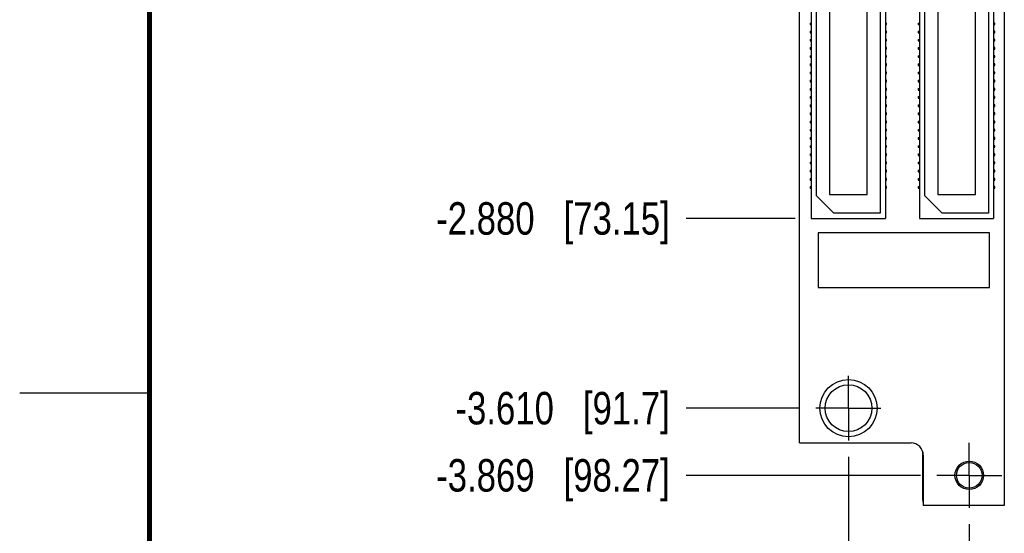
# Model space of a CAD drawing. Header units: inches. Extents: x 0 to 22, y 0 to 17.
# Tile 2 of 14: x 0 to 3.8, y 3.7 to 5.7. Entities that reach past the tile are written whole.
import ezdxf

# ---------------------------------------------------------------- set-up
doc = ezdxf.new("R2010")
doc.units = ezdxf.units.IN
doc.header["$LTSCALE"] = 1.21
doc.header["$MEASUREMENT"] = 0
doc.linetypes.add('CENTER', pattern=[0.6, 0.375, -0.075, 0.075, -0.075])
doc.layers.get('0').update_dxf_attribs({"linetype": 'CONTINUOUS'})
doc.layers.add('DEFAULT_1', color=7, linetype='CENTER')
doc.layers.add('DIMENSIONS', color=7, linetype='CONTINUOUS')
doc.styles.get("Standard").update_dxf_attribs({"font": 'txt', "width": 0.8})
doc.dimstyles.new('DIMSTYLE_2', dxfattribs={"dimtxt": 0.125, "dimasz": 0.18, "dimexe": 0.18, "dimexo": 0.0625, "dimgap": 0.09, "dimtad": 0, "dimtih": 1, "dimtoh": 1, "dimdec": 3, "dimzin": 4, "dimdsep": 46, "dimtxsty": 'STANDARD', "dimblk": '_FILLED', "dimblk1": '_FILLED', "dimblk2": '_FILLED', "dimcen": 0.09, "dimadec": 0, "dimazin": 0, "dimtp": 0.01, "dimtm": 0.01, "dimtfac": 1, "dimtdec": 3, "dimtofl": 0, "dimtmove": 0, "dimatfit": 3, "dimldrblk": '_FILLED', "dimfxl": 1, "dimtolj": 1, "dimtzin": 4, "dimarcsym": 0})

# ---------------------------------------------------------------- blocks, each defined once
blk = doc.blocks.new('*D6')
at = {"layer": 'DIMENSIONS', "color": 2, "linetype": 'CONTINUOUS'}
blk.add_line((3.0034, 4.1913), (2.5655, 4.1913), dxfattribs=at)
at = {"layer": 'DIMENSIONS', "color": 2, "linetype": 'CONTINUOUS', "insert": (2.503, 4.2538), "char_height": 0.125, "width": 1.325, "attachment_point": 3, "line_spacing_factor": 0.9}
blk.add_mtext('-3.610{\\Ftxt.shx;\\W1.000000;\\H0.125000; }[91.7]', dxfattribs=at)
blk = doc.blocks.new('_FILLED')
at = {"color": 0, "linetype": 'BYBLOCK'}
blk.add_solid([(0, 0), (-1, 0.174), (-1, -0.174)], dxfattribs=at)
blk = doc.blocks.new('*D7')
at = {"layer": 'DIMENSIONS', "color": 2, "linetype": 'CONTINUOUS'}
blk.add_line((3.4684, 3.9327), (2.5655, 3.9327), dxfattribs=at)
at = {"layer": 'DIMENSIONS', "color": 2, "linetype": 'CONTINUOUS', "insert": (2.503, 3.9952), "char_height": 0.125, "width": 1.425, "attachment_point": 3, "line_spacing_factor": 0.9}
blk.add_mtext('-3.869{\\Ftxt.shx;\\W1.000000;\\H0.125000; }[98.27]', dxfattribs=at)
blk = doc.blocks.new('*D9')
at = {"layer": 'DIMENSIONS', "color": 2, "linetype": 'CONTINUOUS'}
blk.add_line((2.9855, 4.9218), (2.5655, 4.9218), dxfattribs=at)
at = {"layer": 'DIMENSIONS', "color": 2, "linetype": 'CONTINUOUS', "insert": (2.503, 4.9843), "char_height": 0.125, "width": 1.425, "attachment_point": 3, "line_spacing_factor": 0.9}
blk.add_mtext('-2.880{\\Ftxt.shx;\\W1.000000;\\H0.125000; }[73.15]', dxfattribs=at)
blk = doc.blocks.new('*D13')
at = {"layer": 'DIMENSIONS', "color": 2, "linetype": 'CONTINUOUS'}
blk.add_line((3.656, 3.7451), (3.656, 3.3788), dxfattribs=at)
at = {"layer": 'DIMENSIONS', "color": 2, "linetype": 'CONTINUOUS', "insert": (3.5935, 3.3163), "char_height": 0.125, "width": 1.225, "attachment_point": 3, "rotation": 90, "line_spacing_factor": 0.9}
blk.add_mtext('.434{\\Ftxt.shx;\\W1.000000;\\H0.125000; }[11.02]', dxfattribs=at)
blk = doc.blocks.new('*D14')
at = {"layer": 'DIMENSIONS', "color": 2, "linetype": 'CONTINUOUS'}
blk.add_line((3.191, 4.0037), (3.191, 3.3788), dxfattribs=at)
at = {"layer": 'DIMENSIONS', "color": 2, "linetype": 'CONTINUOUS', "insert": (3.1285, 3.3163), "char_height": 0.125, "width": 1.125, "attachment_point": 3, "rotation": 90, "line_spacing_factor": 0.9}
blk.add_mtext('.031{\\Ftxt.shx;\\W1.000000;\\H0.125000; }[0.79]', dxfattribs=at)

msp = doc.modelspace()

# ---------------------------------------------------------------- linework, layer by layer
at = {"color": 7, "linetype": 'CONTINUOUS'}
for p, q in [((3.003, 4.0573), (3.003, 7.9123)), ((3.791, 7.9123), (3.791, 3.8163)), ((3.048, 7.6493), (3.048, 4.9218)), ((3.313, 7.6293), (3.313, 4.9418)), ((3.333, 7.6493), (3.333, 4.9218)), ((3.465, 7.6493), (3.465, 4.9218)), ((3.73, 7.6293), (3.73, 4.9418)), ((3.75, 7.6493), (3.75, 4.9218)), ((3.068, 5.0088), (3.068, 7.5623)), ((3.1175, 7.5576), (3.1175, 5.0136)), ((3.2635, 5.0136), (3.2635, 7.5576)), ((3.485, 5.0088), (3.485, 7.5623)), ((3.5345, 7.5576), (3.5345, 5.0136)), ((3.6805, 5.0136), (3.6805, 7.5576)), ((3.043, 5.6743), (3.043, 5.6683)), ((3.043, 5.6743), (3.048, 5.6743)), ((3.043, 5.6683), (3.048, 5.6683)), ((3.338, 5.6743), (3.333, 5.6743)), ((3.333, 5.6683), (3.338, 5.6683)), ((3.338, 5.6683), (3.338, 5.6743)), ((3.46, 5.6743), (3.465, 5.6743)), ((3.46, 5.6743), (3.46, 5.6683)), ((3.46, 5.6683), (3.465, 5.6683)), ((3.755, 5.6743), (3.75, 5.6743)), ((3.75, 5.6683), (3.755, 5.6683)), ((3.755, 5.6683), (3.755, 5.6743)), ((3.043, 5.6428), (3.043, 5.6368)), ((3.043, 5.6428), (3.048, 5.6428)), ((3.043, 5.6368), (3.048, 5.6368)), ((3.043, 5.6113), (3.043, 5.6053)), ((3.043, 5.6113), (3.048, 5.6113)), ((3.338, 5.6428), (3.333, 5.6428)), ((3.333, 5.6368), (3.338, 5.6368)), ((3.338, 5.6113), (3.333, 5.6113)), ((3.338, 5.6368), (3.338, 5.6428)), ((3.338, 5.6053), (3.338, 5.6113)), ((3.46, 5.6428), (3.465, 5.6428)), ((3.46, 5.6428), (3.46, 5.6368)), ((3.46, 5.6368), (3.465, 5.6368)), ((3.46, 5.6113), (3.465, 5.6113)), ((3.46, 5.6113), (3.46, 5.6053)), ((3.755, 5.6428), (3.75, 5.6428)), ((3.75, 5.6368), (3.755, 5.6368)), ((3.755, 5.6113), (3.75, 5.6113)), ((3.755, 5.6368), (3.755, 5.6428)), ((3.755, 5.6053), (3.755, 5.6113)), ((3.043, 5.6053), (3.048, 5.6053)), ((3.043, 5.5798), (3.043, 5.5738)), ((3.043, 5.5798), (3.048, 5.5798)), ((3.043, 5.5738), (3.048, 5.5738)), ((3.333, 5.6053), (3.338, 5.6053)), ((3.338, 5.5798), (3.333, 5.5798)), ((3.333, 5.5738), (3.338, 5.5738)), ((3.338, 5.5738), (3.338, 5.5798)), ((3.46, 5.6053), (3.465, 5.6053)), ((3.46, 5.5798), (3.465, 5.5798)), ((3.46, 5.5798), (3.46, 5.5738)), ((3.46, 5.5738), (3.465, 5.5738)), ((3.75, 5.6053), (3.755, 5.6053)), ((3.755, 5.5798), (3.75, 5.5798)), ((3.75, 5.5738), (3.755, 5.5738)), ((3.755, 5.5738), (3.755, 5.5798)), ((3.043, 5.5483), (3.043, 5.5423)), ((3.043, 5.5483), (3.048, 5.5483)), ((3.043, 5.5423), (3.048, 5.5423)), ((3.338, 5.5483), (3.333, 5.5483)), ((3.333, 5.5423), (3.338, 5.5423)), ((3.338, 5.5423), (3.338, 5.5483)), ((3.46, 5.5483), (3.465, 5.5483)), ((3.46, 5.5483), (3.46, 5.5423)), ((3.46, 5.5423), (3.465, 5.5423)), ((3.755, 5.5483), (3.75, 5.5483)), ((3.75, 5.5423), (3.755, 5.5423)), ((3.755, 5.5423), (3.755, 5.5483)), ((3.043, 5.5168), (3.043, 5.5108)), ((3.043, 5.5168), (3.048, 5.5168)), ((3.043, 5.5108), (3.048, 5.5108)), ((3.338, 5.5168), (3.333, 5.5168)), ((3.333, 5.5108), (3.338, 5.5108)), ((3.338, 5.5108), (3.338, 5.5168)), ((3.46, 5.5168), (3.465, 5.5168)), ((3.46, 5.5168), (3.46, 5.5108)), ((3.46, 5.5108), (3.465, 5.5108)), ((3.755, 5.5168), (3.75, 5.5168)), ((3.75, 5.5108), (3.755, 5.5108)), ((3.755, 5.5108), (3.755, 5.5168)), ((3.043, 5.4853), (3.043, 5.4793)), ((3.043, 5.4853), (3.048, 5.4853)), ((3.043, 5.4793), (3.048, 5.4793)), ((3.338, 5.4853), (3.333, 5.4853)), ((3.333, 5.4793), (3.338, 5.4793)), ((3.338, 5.4793), (3.338, 5.4853)), ((3.46, 5.4853), (3.465, 5.4853)), ((3.46, 5.4853), (3.46, 5.4793)), ((3.46, 5.4793), (3.465, 5.4793)), ((3.755, 5.4853), (3.75, 5.4853)), ((3.75, 5.4793), (3.755, 5.4793)), ((3.755, 5.4793), (3.755, 5.4853)), ((3.043, 5.4538), (3.048, 5.4538)), ((3.043, 5.4538), (3.043, 5.4478)), ((3.043, 5.4478), (3.048, 5.4478)), ((3.043, 5.4223), (3.048, 5.4223)), ((3.043, 5.4223), (3.043, 5.4163)), ((3.338, 5.4538), (3.333, 5.4538)), ((3.333, 5.4478), (3.338, 5.4478)), ((3.338, 5.4223), (3.333, 5.4223)), ((3.338, 5.4478), (3.338, 5.4538)), ((3.338, 5.4163), (3.338, 5.4223)), ((3.46, 5.4538), (3.465, 5.4538)), ((3.46, 5.4538), (3.46, 5.4478)), ((3.46, 5.4478), (3.465, 5.4478)), ((3.46, 5.4223), (3.465, 5.4223)), ((3.46, 5.4223), (3.46, 5.4163)), ((3.755, 5.4538), (3.75, 5.4538)), ((3.75, 5.4478), (3.755, 5.4478)), ((3.755, 5.4223), (3.75, 5.4223)), ((3.755, 5.4478), (3.755, 5.4538)), ((3.755, 5.4163), (3.755, 5.4223)), ((3.043, 5.4163), (3.048, 5.4163)), ((3.043, 5.3908), (3.048, 5.3908)), ((3.043, 5.3908), (3.043, 5.3848)), ((3.043, 5.3848), (3.048, 5.3848)), ((3.333, 5.4163), (3.338, 5.4163)), ((3.338, 5.3908), (3.333, 5.3908)), ((3.333, 5.3848), (3.338, 5.3848)), ((3.338, 5.3848), (3.338, 5.3908)), ((3.46, 5.4163), (3.465, 5.4163)), ((3.46, 5.3908), (3.465, 5.3908)), ((3.46, 5.3908), (3.46, 5.3848)), ((3.46, 5.3848), (3.465, 5.3848)), ((3.75, 5.4163), (3.755, 5.4163)), ((3.755, 5.3908), (3.75, 5.3908)), ((3.75, 5.3848), (3.755, 5.3848)), ((3.755, 5.3848), (3.755, 5.3908)), ((3.043, 5.3593), (3.048, 5.3593)), ((3.043, 5.3593), (3.043, 5.3533)), ((3.043, 5.3533), (3.048, 5.3533)), ((3.338, 5.3593), (3.333, 5.3593)), ((3.333, 5.3533), (3.338, 5.3533)), ((3.338, 5.3533), (3.338, 5.3593)), ((3.46, 5.3593), (3.465, 5.3593)), ((3.46, 5.3593), (3.46, 5.3533)), ((3.46, 5.3533), (3.465, 5.3533)), ((3.755, 5.3593), (3.75, 5.3593)), ((3.75, 5.3533), (3.755, 5.3533)), ((3.755, 5.3533), (3.755, 5.3593)), ((3.043, 5.3278), (3.048, 5.3278)), ((3.043, 5.3278), (3.043, 5.3218)), ((3.043, 5.3218), (3.048, 5.3218)), ((3.338, 5.3278), (3.333, 5.3278)), ((3.333, 5.3218), (3.338, 5.3218)), ((3.338, 5.3218), (3.338, 5.3278)), ((3.46, 5.3278), (3.465, 5.3278)), ((3.46, 5.3278), (3.46, 5.3218)), ((3.46, 5.3218), (3.465, 5.3218)), ((3.755, 5.3278), (3.75, 5.3278)), ((3.75, 5.3218), (3.755, 5.3218)), ((3.755, 5.3218), (3.755, 5.3278)), ((3.043, 5.2963), (3.048, 5.2963)), ((3.043, 5.2963), (3.043, 5.2903)), ((3.043, 5.2903), (3.048, 5.2903)), ((3.338, 5.2963), (3.333, 5.2963)), ((3.333, 5.2903), (3.338, 5.2903)), ((3.338, 5.2903), (3.338, 5.2963)), ((3.46, 5.2963), (3.465, 5.2963)), ((3.46, 5.2963), (3.46, 5.2903)), ((3.46, 5.2903), (3.465, 5.2903)), ((3.755, 5.2963), (3.75, 5.2963)), ((3.75, 5.2903), (3.755, 5.2903)), ((3.755, 5.2903), (3.755, 5.2963)), ((3.043, 5.2648), (3.048, 5.2648)), ((3.043, 5.2648), (3.043, 5.2588)), ((3.043, 5.2588), (3.048, 5.2588)), ((3.043, 5.2333), (3.048, 5.2333)), ((3.043, 5.2333), (3.043, 5.2273)), ((3.338, 5.2648), (3.333, 5.2648)), ((3.333, 5.2588), (3.338, 5.2588)), ((3.338, 5.2333), (3.333, 5.2333)), ((3.338, 5.2588), (3.338, 5.2648)), ((3.338, 5.2273), (3.338, 5.2333)), ((3.46, 5.2648), (3.465, 5.2648)), ((3.46, 5.2648), (3.46, 5.2588)), ((3.46, 5.2588), (3.465, 5.2588)), ((3.46, 5.2333), (3.465, 5.2333)), ((3.46, 5.2333), (3.46, 5.2273)), ((3.755, 5.2648), (3.75, 5.2648)), ((3.75, 5.2588), (3.755, 5.2588)), ((3.755, 5.2333), (3.75, 5.2333)), ((3.755, 5.2588), (3.755, 5.2648)), ((3.755, 5.2273), (3.755, 5.2333)), ((3.043, 5.2273), (3.048, 5.2273)), ((3.043, 5.2018), (3.048, 5.2018)), ((3.043, 5.2018), (3.043, 5.1958)), ((3.043, 5.1958), (3.048, 5.1958)), ((3.333, 5.2273), (3.338, 5.2273)), ((3.338, 5.2018), (3.333, 5.2018)), ((3.333, 5.1958), (3.338, 5.1958)), ((3.338, 5.1958), (3.338, 5.2018)), ((3.46, 5.2273), (3.465, 5.2273)), ((3.46, 5.2018), (3.465, 5.2018)), ((3.46, 5.2018), (3.46, 5.1958)), ((3.46, 5.1958), (3.465, 5.1958)), ((3.75, 5.2273), (3.755, 5.2273)), ((3.755, 5.2018), (3.75, 5.2018)), ((3.75, 5.1958), (3.755, 5.1958)), ((3.755, 5.1958), (3.755, 5.2018)), ((3.043, 5.1703), (3.048, 5.1703)), ((3.043, 5.1703), (3.043, 5.1643)), ((3.043, 5.1643), (3.048, 5.1643)), ((3.338, 5.1703), (3.333, 5.1703)), ((3.333, 5.1643), (3.338, 5.1643)), ((3.338, 5.1643), (3.338, 5.1703)), ((3.46, 5.1703), (3.465, 5.1703)), ((3.46, 5.1703), (3.46, 5.1643)), ((3.46, 5.1643), (3.465, 5.1643)), ((3.755, 5.1703), (3.75, 5.1703)), ((3.75, 5.1643), (3.755, 5.1643)), ((3.755, 5.1643), (3.755, 5.1703)), ((3.043, 5.1388), (3.048, 5.1388)), ((3.043, 5.1388), (3.043, 5.1328)), ((3.043, 5.1328), (3.048, 5.1328)), ((3.338, 5.1388), (3.333, 5.1388)), ((3.333, 5.1328), (3.338, 5.1328)), ((3.338, 5.1328), (3.338, 5.1388)), ((3.46, 5.1388), (3.465, 5.1388)), ((3.46, 5.1388), (3.46, 5.1328)), ((3.46, 5.1328), (3.465, 5.1328)), ((3.755, 5.1388), (3.75, 5.1388)), ((3.75, 5.1328), (3.755, 5.1328)), ((3.755, 5.1328), (3.755, 5.1388)), ((3.043, 5.1073), (3.048, 5.1073)), ((3.043, 5.1073), (3.043, 5.1013)), ((3.043, 5.1013), (3.048, 5.1013)), ((3.338, 5.1073), (3.333, 5.1073)), ((3.333, 5.1013), (3.338, 5.1013)), ((3.338, 5.1013), (3.338, 5.1073)), ((3.46, 5.1073), (3.465, 5.1073)), ((3.46, 5.1073), (3.46, 5.1013)), ((3.46, 5.1013), (3.465, 5.1013)), ((3.755, 5.1073), (3.75, 5.1073)), ((3.75, 5.1013), (3.755, 5.1013)), ((3.755, 5.1013), (3.755, 5.1073)), ((3.043, 5.0758), (3.048, 5.0758)), ((3.043, 5.0758), (3.043, 5.0698)), ((3.043, 5.0698), (3.048, 5.0698)), ((3.043, 5.0443), (3.048, 5.0443)), ((3.043, 5.0443), (3.043, 5.0383)), ((3.338, 5.0758), (3.333, 5.0758)), ((3.333, 5.0698), (3.338, 5.0698)), ((3.338, 5.0443), (3.333, 5.0443)), ((3.338, 5.0698), (3.338, 5.0758)), ((3.338, 5.0383), (3.338, 5.0443)), ((3.46, 5.0758), (3.465, 5.0758)), ((3.46, 5.0758), (3.46, 5.0698)), ((3.46, 5.0698), (3.465, 5.0698)), ((3.46, 5.0443), (3.465, 5.0443)), ((3.46, 5.0443), (3.46, 5.0383)), ((3.755, 5.0758), (3.75, 5.0758)), ((3.75, 5.0698), (3.755, 5.0698)), ((3.755, 5.0443), (3.75, 5.0443)), ((3.755, 5.0698), (3.755, 5.0758)), ((3.755, 5.0383), (3.755, 5.0443)), ((3.043, 5.0383), (3.048, 5.0383)), ((3.135, 4.9418), (3.068, 5.0088)), ((3.1175, 5.0136), (3.2635, 5.0136)), ((3.333, 5.0383), (3.338, 5.0383)), ((3.46, 5.0383), (3.465, 5.0383)), ((3.552, 4.9418), (3.485, 5.0088)), ((3.5345, 5.0136), (3.6805, 5.0136)), ((3.75, 5.0383), (3.755, 5.0383)), ((3.313, 4.9418), (3.135, 4.9418)), ((3.73, 4.9418), (3.552, 4.9418)), ((3.048, 4.9218), (3.333, 4.9218)), ((3.465, 4.9218), (3.75, 4.9218)), ((3.7338, 4.8662), (3.0738, 4.8662)), ((3.0738, 4.8662), (3.0738, 4.6562)), ((3.7338, 4.6562), (3.7338, 4.8662)), ((3.0738, 4.6562), (3.7338, 4.6562)), ((3.003, 4.0577), (3.432, 4.0577)), ((3.477, 3.8367), (3.477, 4.023)), ((3.479, 4.0103), (3.479, 3.8163)), ((3.791, 3.8167), (3.479, 3.8167))]:
    msp.add_line(p, q, dxfattribs=at)
at = {"color": 2, "linetype": 'CONTINUOUS'}
msp.add_line((0, 4.25), (0.5, 4.25), dxfattribs=at)
at = {"color": 7, "linetype": 'CONTINUOUS', "const_width": 0.02}
msp.add_lwpolyline([(0.5, 16.5), (0.5, 0.5)], dxfattribs=at)
at = {"color": 7, "linetype": 'CONTINUOUS'}
for centre, radius in [((3.191, 4.1913), 0.11), ((3.191, 4.1913), 0.0902), ((3.656, 3.9327), 0.055), ((3.656, 3.9327), 0.0492)]:
    msp.add_circle(centre, radius, dxfattribs=at)
for centre, radius, start, end in [((3.432, 4.0103), 0.047, 0, 90), ((3.497, 3.8367), 0.02, 180, 205.8942)]:
    msp.add_arc(centre, radius, start, end, dxfattribs=at)
at = {"layer": 'DEFAULT_1', "color": 7, "linetype": 'CENTER'}
for p, q in [((3.191, 4.1913), (3.191, 4.3164)), ((3.191, 4.1913), (3.0659, 4.1913)), ((3.191, 4.1913), (3.3161, 4.1913)), ((3.191, 4.1913), (3.191, 4.0662)), ((3.656, 3.9327), (3.656, 4.0578)), ((3.656, 3.9327), (3.5309, 3.9327)), ((3.656, 3.9327), (3.7811, 3.9327)), ((3.656, 3.9327), (3.656, 3.8076))]:
    msp.add_line(p, q, dxfattribs=at)

# ---------------------------------------------------------------- dimensions: what is measured, and where the dimension line sits
at = {"layer": 'DIMENSIONS', "color": 2, "linetype": 'CONTINUOUS'}
for feature_location, offset, picture, middle in [((3.4684, 3.9327), (-0.9029, 0), '*D7', (1.5405, 3.9327)), ((2.9855, 4.9218), (-0.42, 0), '*D9', (1.5405, 4.9218)), ((3.0034, 4.1913), (-0.4379, 0), '*D6', (1.5905, 4.1913))]:
    dim = msp.add_ordinate_dim(feature_location=feature_location, offset=offset, dtype=0, origin=(3.0969, 7.8017), text='-<>', dimstyle='DIMSTYLE_2', dxfattribs=at)
    dim.commit()
    dim.dimension.update_dxf_attribs({"geometry": picture, "text_midpoint": middle})
for feature_location, offset, picture, middle in [((3.191, 4.0037), (0, -0.6249), '*D14', (3.3031, 2.5303)), ((3.656, 3.7451), (0, -0.3663), '*D13', (3.7905, 2.4803))]:
    dim = msp.add_ordinate_dim(feature_location=feature_location, offset=offset, dtype=1, origin=(3.222, 7.8017), dimstyle='DIMSTYLE_2', dxfattribs=at)
    dim.commit()
    dim.dimension.update_dxf_attribs({"geometry": picture, "text_midpoint": middle})

doc.saveas('drawing.dxf')
